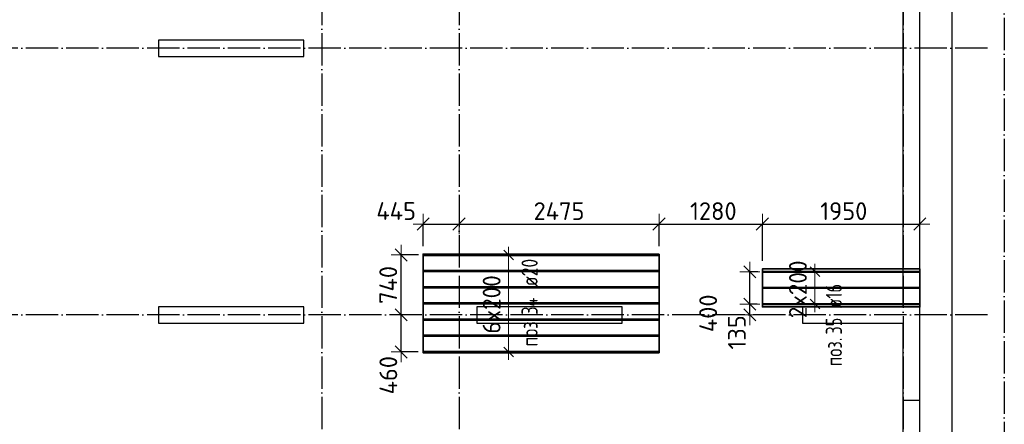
# Model space of a CAD drawing. Header units: millimetres. Extents: x -3483 to 105345, y -283423 to 72284.
# Tile 53 of 157: x 42962 to 55150, y -46254 to -41246. Entities that reach past the tile are written whole.
import ezdxf

# ---------------------------------------------------------------- set-up
doc = ezdxf.new("R2010")
doc.units = ezdxf.units.MM
doc.header["$PDMODE"] = 65
for name, pattern in [('______11', [500, 400, -50, 0, -50]), ('______2', [270, 200, -70]), ('______5', [1100, 800, -100, 100, -100])]:
    doc.linetypes.add(name, pattern=pattern)
doc.layers.add('Арм.стержн. Доп. Арм. ниж.зоны Х', color=7, linetype='Continuous', lineweight=35, true_color=0xff1cff)
doc.layers.add('Осевая линия_ общее', color=7, linetype='______5', lineweight=13, true_color=0xa0a0a0)
for name, color, linetype, lineweight in [('Колонна (1)', 7, 'Continuous', 35), ('Размерная линия_ общее', 7, 'Continuous', 13), ('Стена_ общее', 7, 'Continuous', 35), ('Фундамент_ общее', 7, 'Continuous', 35)]:
    doc.layers.add(name, color=color, linetype=linetype, lineweight=lineweight)
doc.styles.add('ISOCPEUR', font='ISOCPEUR')
doc.dimstyles.new('DIMSTYLE_4', dxfattribs={"dimtxt": 220, "dimasz": 250, "dimexe": 0, "dimexo": 0, "dimgap": 110, "dimtad": 2, "dimdec": 0, "dimrnd": 5, "dimzin": 12, "dimdsep": 46, "dimtxsty": 'ISOCPEUR', "dimblk1": 'ALL_ML_STRICH', "dimblk2": 'ALL_ML_STRICH', "dimsah": 1, "dimcen": 0, "dimclrd": 7, "dimclre": 256, "dimclrt": 7, "dimadec": 0, "dimazin": 0, "dimtfac": 1, "dimtdec": 0, "dimtix": 1, "dimtmove": 2, "dimatfit": 3, "dimfxl": 0, "dimtzin": 0, "dimlwd": 0, "dimlwe": -3, "dimarcsym": 0})
doc.dimstyles.new('DIMSTYLE_5', dxfattribs={"dimtxt": 220, "dimasz": 250, "dimexe": 0, "dimexo": 0, "dimgap": 110, "dimtad": 2, "dimdec": 0, "dimrnd": 5, "dimzin": 12, "dimdsep": 46, "dimtxsty": 'ISOCPEUR', "dimblk1": 'ALL_ML_STRICH', "dimblk2": 'ALL_ML_STRICH', "dimsah": 1, "dimcen": 0, "dimclrd": 7, "dimclre": 256, "dimclrt": 7, "dimadec": 0, "dimazin": 0, "dimtfac": 1, "dimtdec": 0, "dimtix": 1, "dimtmove": 2, "dimatfit": 3, "dimfxl": 0, "dimtvp": 1.2, "dimtzin": 0, "dimlwd": 0, "dimlwe": -3, "dimarcsym": 0})

# ---------------------------------------------------------------- blocks, each defined once
blk = doc.blocks.new('СЛОЖНЫЙ_ОБЪЕКТ_3')
at = {"layer": 'Колонна (1)', "color": 9, "lineweight": -3, "true_color": 0xc7c7c7, "transparency": 33554687}
for p, q in [((44680, -41500), (44680, -41700)), ((46480, -41500), (44680, -41500)), ((46480, -41700), (46480, -41500)), ((44680, -41700), (46480, -41700)), ((44680, -44800), (44680, -45000)), ((46480, -44800), (44680, -44800)), ((46480, -45000), (46480, -44800)), ((48620, -44800), (48620, -45000)), ((50420, -44800), (48620, -44800)), ((50420, -45000), (50420, -44800)), ((44680, -45000), (46480, -45000)), ((48620, -45000), (50420, -45000))]:
    blk.add_line(p, q, dxfattribs=at)
at = {"layer": 'Стена_ общее', "color": 9, "linetype": 'Continuous', "lineweight": -3, "true_color": 0xc7c7c7, "transparency": 33554687}
for p, q in [((53900, -44800), (53900, -38410)), ((54100, -38410), (54100, -48114)), ((52650, -44800), (52650, -45000)), ((53900, -44800), (52650, -44800)), ((52650, -45000), (53900, -45000)), ((53900, -48100), (53900, -45000))]:
    blk.add_line(p, q, dxfattribs=at)
at = {"layer": 'Стена_ общее', "color": 9, "linetype": '______2', "lineweight": -3, "true_color": 0xc7c7c7, "transparency": 33554687}
blk.add_line((54100, -45960), (53900, -45960), dxfattribs=at)
blk = doc.blocks.new('ALL_ML_STRICH')
at = {"color": 0, "linetype": 'ByBlock', "lineweight": -2}
for p, q in [((0, -0.5), (0, 0.5)), ((-1, 0), (0.5, 0)), ((-0.3, -0.3), (0.3, 0.3))]:
    blk.add_line(p, q, dxfattribs=at)
blk = doc.blocks.new('*D243')
at = {"layer": 'DEFPOINTS', "color": 7, "linetype": 'Continuous', "lineweight": 13, "transparency": 33554687}
for p in [(47956, -43775), (48400, -43864), (47956, -44148)]:
    blk.add_point(p, dxfattribs=at)
at = {"layer": 'Размерная линия_ общее', "color": 253, "linetype": 'Continuous', "lineweight": -2, "true_color": 0xa0a0a0, "transparency": 33554687}
for p, q in [((47956, -44048), (47956, -43775)), ((48400, -43775), (48400, -43775))]:
    blk.add_line(p, q, dxfattribs=at)
at = {"layer": 'Размерная линия_ общее', "color": 7, "linetype": 'Continuous', "lineweight": -2, "transparency": 33554687}
blk.add_line((47956, -43775), (48400, -43775), dxfattribs=at)
at = {"layer": 'Размерная линия_ общее', "color": 7, "linetype": 'Continuous', "lineweight": 13, "transparency": 33554687, "xscale": 250, "yscale": 250, "zscale": 250, "rotation": 180}
blk.add_blockref('ALL_ML_STRICH', (47956, -43775), dxfattribs=at)
at = {"layer": 'Размерная линия_ общее', "color": 7, "linetype": 'Continuous', "lineweight": 13, "transparency": 33554687, "xscale": 250, "yscale": 250, "zscale": 250}
blk.add_blockref('ALL_ML_STRICH', (48400, -43775), dxfattribs=at)
at = {"layer": 'Размерная линия_ общее', "color": 7, "linetype": 'Continuous', "lineweight": 13, "transparency": 33554687, "insert": (47622, -43614), "char_height": 220, "width": 660, "attachment_point": 5, "style": 'ISOCPEUR'}
blk.add_mtext('\\A1;{445}', dxfattribs=at)
blk = doc.blocks.new('*D244')
at = {"layer": 'DEFPOINTS', "color": 7, "linetype": 'Continuous', "lineweight": 13, "transparency": 33554687}
for p in [(48400, -43775), (48400, -43864), (50876, -44148)]:
    blk.add_point(p, dxfattribs=at)
at = {"layer": 'Размерная линия_ общее', "color": 253, "linetype": 'Continuous', "lineweight": -2, "true_color": 0xa0a0a0, "transparency": 33554687}
for p, q in [((48400, -43775), (48400, -43775)), ((50876, -44048), (50876, -43775))]:
    blk.add_line(p, q, dxfattribs=at)
at = {"layer": 'Размерная линия_ общее', "color": 7, "linetype": 'Continuous', "lineweight": -2, "transparency": 33554687}
blk.add_line((48400, -43775), (50876, -43775), dxfattribs=at)
at = {"layer": 'Размерная линия_ общее', "color": 7, "linetype": 'Continuous', "lineweight": 13, "transparency": 33554687, "xscale": 250, "yscale": 250, "zscale": 250, "rotation": 180}
blk.add_blockref('ALL_ML_STRICH', (48400, -43775), dxfattribs=at)
at = {"layer": 'Размерная линия_ общее', "color": 7, "linetype": 'Continuous', "lineweight": 13, "transparency": 33554687, "xscale": 250, "yscale": 250, "zscale": 250}
blk.add_blockref('ALL_ML_STRICH', (50876, -43775), dxfattribs=at)
at = {"layer": 'Размерная линия_ общее', "color": 7, "linetype": 'Continuous', "lineweight": 13, "transparency": 33554687, "insert": (49638, -43615), "char_height": 220, "width": 880, "attachment_point": 5, "style": 'ISOCPEUR'}
blk.add_mtext('\\A1;{2475}', dxfattribs=at)
blk = doc.blocks.new('*D245')
at = {"layer": 'DEFPOINTS', "color": 7, "linetype": 'Continuous', "lineweight": 13, "transparency": 33554687}
for p in [(50876, -43775), (50876, -44148), (52155, -44331)]:
    blk.add_point(p, dxfattribs=at)
at = {"layer": 'Размерная линия_ общее', "color": 253, "linetype": 'Continuous', "lineweight": -2, "true_color": 0xa0a0a0, "transparency": 33554687}
for p, q in [((50876, -44048), (50876, -43775)), ((52155, -44231), (52155, -43775))]:
    blk.add_line(p, q, dxfattribs=at)
at = {"layer": 'Размерная линия_ общее', "color": 7, "linetype": 'Continuous', "lineweight": -2, "transparency": 33554687}
blk.add_line((50876, -43775), (52155, -43775), dxfattribs=at)
at = {"layer": 'Размерная линия_ общее', "color": 7, "linetype": 'Continuous', "lineweight": 13, "transparency": 33554687, "xscale": 250, "yscale": 250, "zscale": 250, "rotation": 180}
blk.add_blockref('ALL_ML_STRICH', (50876, -43775), dxfattribs=at)
at = {"layer": 'Размерная линия_ общее', "color": 7, "linetype": 'Continuous', "lineweight": 13, "transparency": 33554687, "xscale": 250, "yscale": 250, "zscale": 250}
blk.add_blockref('ALL_ML_STRICH', (52155, -43775), dxfattribs=at)
at = {"layer": 'Размерная линия_ общее', "color": 7, "linetype": 'Continuous', "lineweight": 13, "transparency": 33554687, "insert": (51548, -43615), "char_height": 220, "width": 880, "attachment_point": 5, "style": 'ISOCPEUR'}
blk.add_mtext('\\A1;{1280}', dxfattribs=at)
blk = doc.blocks.new('*D246')
at = {"layer": 'DEFPOINTS', "color": 7, "linetype": 'Continuous', "lineweight": 13, "transparency": 33554687}
for p in [(52155, -43775), (52155, -44331), (54105, -44331)]:
    blk.add_point(p, dxfattribs=at)
at = {"layer": 'Размерная линия_ общее', "color": 253, "linetype": 'Continuous', "lineweight": -2, "true_color": 0xa0a0a0, "transparency": 33554687}
for p, q in [((52155, -44231), (52155, -43775)), ((54105, -44231), (54105, -43775))]:
    blk.add_line(p, q, dxfattribs=at)
at = {"layer": 'Размерная линия_ общее', "color": 7, "linetype": 'Continuous', "lineweight": -2, "transparency": 33554687}
blk.add_line((52155, -43775), (54105, -43775), dxfattribs=at)
at = {"layer": 'Размерная линия_ общее', "color": 7, "linetype": 'Continuous', "lineweight": 13, "transparency": 33554687, "xscale": 250, "yscale": 250, "zscale": 250, "rotation": 180}
blk.add_blockref('ALL_ML_STRICH', (52155, -43775), dxfattribs=at)
at = {"layer": 'Размерная линия_ общее', "color": 7, "linetype": 'Continuous', "lineweight": 13, "transparency": 33554687, "xscale": 250, "yscale": 250, "zscale": 250}
blk.add_blockref('ALL_ML_STRICH', (54105, -43775), dxfattribs=at)
at = {"layer": 'Размерная линия_ общее', "color": 7, "linetype": 'Continuous', "lineweight": 13, "transparency": 33554687, "insert": (53163, -43615), "char_height": 220, "width": 880, "attachment_point": 5, "style": 'ISOCPEUR'}
blk.add_mtext('\\A1;{1950}', dxfattribs=at)
blk = doc.blocks.new('*D247')
at = {"layer": 'DEFPOINTS', "color": 7, "linetype": 'Continuous', "lineweight": 13, "transparency": 33554687}
for p in [(47714, -44900), (47684, -45358), (47995, -45358)]:
    blk.add_point(p, dxfattribs=at)
at = {"layer": 'Размерная линия_ общее', "color": 253, "linetype": 'Continuous', "lineweight": -2, "true_color": 0xa0a0a0, "transparency": 33554687}
for p, q in [((47684, -44900), (47684, -44900)), ((47895, -45358), (47684, -45358))]:
    blk.add_line(p, q, dxfattribs=at)
at = {"layer": 'Размерная линия_ общее', "color": 7, "linetype": 'Continuous', "lineweight": -2, "transparency": 33554687}
blk.add_line((47684, -45358), (47684, -44900), dxfattribs=at)
at = {"layer": 'Размерная линия_ общее', "color": 7, "linetype": 'Continuous', "lineweight": 13, "transparency": 33554687, "xscale": 250, "yscale": 250, "zscale": 250}
for p, rotation in [((47684, -44900), 90), ((47684, -45358), 270)]:
    blk.add_blockref('ALL_ML_STRICH', p, dxfattribs=dict(at, rotation=rotation))
at = {"layer": 'Размерная линия_ общее', "color": 7, "linetype": 'Continuous', "lineweight": 13, "transparency": 33554687, "insert": (47525, -45646), "char_height": 220, "width": 660, "attachment_point": 5, "rotation": 90, "style": 'ISOCPEUR'}
blk.add_mtext('\\A1;{460}', dxfattribs=at)
blk = doc.blocks.new('*D248')
at = {"layer": 'DEFPOINTS', "color": 7, "linetype": 'Continuous', "lineweight": 13, "transparency": 33554687}
for p in [(47997, -44158), (47684, -44900), (47714, -44900)]:
    blk.add_point(p, dxfattribs=at)
at = {"layer": 'Размерная линия_ общее', "color": 253, "linetype": 'Continuous', "lineweight": -2, "true_color": 0xa0a0a0, "transparency": 33554687}
for p, q in [((47897, -44158), (47684, -44158)), ((47684, -44900), (47684, -44900))]:
    blk.add_line(p, q, dxfattribs=at)
at = {"layer": 'Размерная линия_ общее', "color": 7, "linetype": 'Continuous', "lineweight": -2, "transparency": 33554687}
blk.add_line((47684, -44900), (47684, -44158), dxfattribs=at)
at = {"layer": 'Размерная линия_ общее', "color": 7, "linetype": 'Continuous', "lineweight": 13, "transparency": 33554687, "xscale": 250, "yscale": 250, "zscale": 250}
for p, rotation in [((47684, -44158), 90), ((47684, -44900), 270)]:
    blk.add_blockref('ALL_ML_STRICH', p, dxfattribs=dict(at, rotation=rotation))
at = {"layer": 'Размерная линия_ общее', "color": 7, "linetype": 'Continuous', "lineweight": 13, "transparency": 33554687, "insert": (47524, -44529), "char_height": 220, "width": 660, "attachment_point": 5, "rotation": 90, "style": 'ISOCPEUR'}
blk.add_mtext('\\A1;{740}', dxfattribs=at)
blk = doc.blocks.new('*D249')
at = {"layer": 'DEFPOINTS', "color": 7, "linetype": 'Continuous', "lineweight": 13, "transparency": 33554687}
for p in [(52190, -44766), (52000, -44900), (52104, -44900)]:
    blk.add_point(p, dxfattribs=at)
at = {"layer": 'Размерная линия_ общее', "color": 253, "linetype": 'Continuous', "lineweight": -2, "true_color": 0xa0a0a0, "transparency": 33554687}
for p, q in [((52090, -44766), (52000, -44766)), ((52004, -44900), (52000, -44900))]:
    blk.add_line(p, q, dxfattribs=at)
at = {"layer": 'Размерная линия_ общее', "color": 7, "linetype": 'Continuous', "lineweight": -2, "transparency": 33554687}
blk.add_line((52000, -44900), (52000, -44766), dxfattribs=at)
at = {"layer": 'Размерная линия_ общее', "color": 7, "linetype": 'Continuous', "lineweight": 13, "transparency": 33554687, "xscale": 250, "yscale": 250, "zscale": 250}
for p, rotation in [((52000, -44766), 90), ((52000, -44900), 270)]:
    blk.add_blockref('ALL_ML_STRICH', p, dxfattribs=dict(at, rotation=rotation))
at = {"layer": 'Размерная линия_ общее', "color": 7, "linetype": 'Continuous', "lineweight": 13, "transparency": 33554687, "insert": (51840, -45116), "char_height": 220, "width": 660, "attachment_point": 5, "rotation": 90, "style": 'ISOCPEUR'}
blk.add_mtext('\\A1;{135}', dxfattribs=at)
blk = doc.blocks.new('*D250')
at = {"layer": 'DEFPOINTS', "color": 7, "linetype": 'Continuous', "lineweight": 13, "transparency": 33554687}
for p in [(52199, -44366), (52000, -44766), (52190, -44766)]:
    blk.add_point(p, dxfattribs=at)
at = {"layer": 'Размерная линия_ общее', "color": 253, "linetype": 'Continuous', "lineweight": -2, "true_color": 0xa0a0a0, "transparency": 33554687}
for p, q in [((52099, -44366), (52000, -44366)), ((52090, -44766), (52000, -44766))]:
    blk.add_line(p, q, dxfattribs=at)
at = {"layer": 'Размерная линия_ общее', "color": 7, "linetype": 'Continuous', "lineweight": -2, "transparency": 33554687}
blk.add_line((52000, -44766), (52000, -44366), dxfattribs=at)
at = {"layer": 'Размерная линия_ общее', "color": 7, "linetype": 'Continuous', "lineweight": 13, "transparency": 33554687, "xscale": 250, "yscale": 250, "zscale": 250}
for p, rotation in [((52000, -44366), 90), ((52000, -44766), 270)]:
    blk.add_blockref('ALL_ML_STRICH', p, dxfattribs=dict(at, rotation=rotation))
at = {"layer": 'Размерная линия_ общее', "color": 7, "linetype": 'Continuous', "lineweight": 13, "transparency": 33554687, "insert": (51484, -44880), "char_height": 220, "width": 660, "attachment_point": 5, "rotation": 90, "style": 'ISOCPEUR'}
blk.add_mtext('\\A1;{400}', dxfattribs=at)

msp = doc.modelspace()

# ---------------------------------------------------------------- linework, layer by layer
at = {"layer": 'Арм.стержн. Доп. Арм. ниж.зоны Х', "color": 7, "linetype": 'Continuous', "lineweight": 25, "transparency": 33554687}
for p, q in [((49073.8, -44217.6), (48953.8, -44097.6)), ((52865.5, -44426.2), (52745.5, -44306.2)), ((52865.5, -44826.2), (52745.5, -44706.2)), ((49073.8, -45417.6), (48953.8, -45297.6))]:
    msp.add_line(p, q, dxfattribs=at)
at = {"layer": 'Арм.стержн. Доп. Арм. ниж.зоны Х', "color": 7, "linetype": 'Continuous', "lineweight": 13, "transparency": 33554687}
for p, q in [((49013.8, -44157.6), (49013.8, -44057.6)), ((49013.8, -45357.6), (49013.8, -44157.6)), ((52805.5, -44366.2), (52805.5, -44266.2)), ((52805.5, -44766.2), (52805.5, -44366.2)), ((52805.5, -44766.2), (52805.5, -44866.2)), ((49013.8, -45357.6), (49013.8, -45457.6))]:
    msp.add_line(p, q, dxfattribs=at)
at = {"layer": 'Арм.стержн. Доп. Арм. ниж.зоны Х', "color": 253, "linetype": 'Continuous', "lineweight": -3, "true_color": 0xa0a0a0, "transparency": 33554687}
for p, q in [((49013.8, -44157.6), (48913.8, -44157.6)), ((49013.8, -44157.6), (49113.8, -44157.6)), ((52805.5, -44366.2), (52705.5, -44366.2)), ((52805.5, -44366.2), (52905.5, -44366.2)), ((52805.5, -44766.2), (52705.5, -44766.2)), ((52805.5, -44766.2), (52905.5, -44766.2)), ((49013.8, -45357.6), (48913.8, -45357.6)), ((49013.8, -45357.6), (49113.8, -45357.6))]:
    msp.add_line(p, q, dxfattribs=at)
at = {"layer": 'Арм.стержн. Доп. Арм. ниж.зоны Х', "color": 52, "linetype": 'Continuous', "lineweight": 35, "transparency": 33554687}
for points in [[(50875.6, -44147.6), (47955.6, -44147.6), (47955.6, -45367.6), (50875.6, -45367.6), (50875.6, -44147.6)], [(54105.1, -44331.2), (52155.1, -44331.2), (52155.1, -44801.2), (54105.1, -44801.2), (54105.1, -44331.2)]]:
    msp.add_lwpolyline(points, dxfattribs=at)
at = {"layer": 'Арм.стержн. Доп. Арм. ниж.зоны Х', "color": 7, "linetype": 'Continuous', "lineweight": 25, "transparency": 33554687}
for points in [[(50875.6, -44167.6), (47955.6, -44167.6), (47955.6, -44147.6), (50875.6, -44147.6), (50875.6, -44167.6)], [(50875.6, -44367.6), (47955.6, -44367.6), (47955.6, -44347.6), (50875.6, -44347.6), (50875.6, -44367.6)], [(54105.1, -44374.2), (52155.1, -44374.2), (52155.1, -44358.2), (54105.1, -44358.2), (54105.1, -44374.2)], [(50875.6, -44567.6), (47955.6, -44567.6), (47955.6, -44547.6), (50875.6, -44547.6), (50875.6, -44567.6)], [(54105.1, -44574.2), (52155.1, -44574.2), (52155.1, -44558.2), (54105.1, -44558.2), (54105.1, -44574.2)], [(50875.6, -44767.6), (47955.6, -44767.6), (47955.6, -44747.6), (50875.6, -44747.6), (50875.6, -44767.6)], [(54105.1, -44774.2), (52155.1, -44774.2), (52155.1, -44758.2), (54105.1, -44758.2), (54105.1, -44774.2)], [(50875.6, -44967.6), (47955.6, -44967.6), (47955.6, -44947.6), (50875.6, -44947.6), (50875.6, -44967.6)], [(50875.6, -45167.6), (47955.6, -45167.6), (47955.6, -45147.6), (50875.6, -45147.6), (50875.6, -45167.6)], [(50875.6, -45367.6), (47955.6, -45367.6), (47955.6, -45347.6), (50875.6, -45347.6), (50875.6, -45367.6)]]:
    msp.add_lwpolyline(points, dxfattribs=at)
at = {"layer": 'Осевая линия_ общее', "color": 253, "linetype": '______11', "lineweight": -3, "true_color": 0xa0a0a0, "transparency": 33554687}
for p, q in [((46700, -23410), (46700, -72827.9)), ((48400, -23410), (48400, -72827.9)), ((53900, -23410), (53900, -72827.9)), ((55150, -29220), (55150, -72827.9)), ((54940, -41600), (37142.2, -41600)), ((54940, -44900), (37142.2, -44900))]:
    msp.add_line(p, q, dxfattribs=at)
at = {"layer": 'Фундамент_ общее', "color": 7, "lineweight": 25, "transparency": 33554687}
msp.add_line((54500, -38810), (54500, -47948), dxfattribs=at)
at = {"layer": 'Фундамент_ общее', "color": 7, "linetype": 'Continuous', "lineweight": 25, "transparency": 33554687}
msp.add_line((54500, -38810), (54500, -47948), dxfattribs=at)

# ---------------------------------------------------------------- block references
at = {"layer": 'Стена_ общее', "color": 9, "linetype": 'Continuous', "lineweight": -3, "true_color": 0xc7c7c7, "transparency": 33554687}
msp.add_blockref('СЛОЖНЫЙ_ОБЪЕКТ_3', (0, 0), dxfattribs=at)

# ---------------------------------------------------------------- texts
at = {"layer": 'Арм.стержн. Доп. Арм. ниж.зоны Х', "color": 7, "linetype": 'Continuous', "lineweight": 25, "transparency": 33554687, "char_height": 200, "attachment_point": 7, "rotation": 90, "style": 'ISOCPEUR'}
for s, insert, width in [('\\W0.79; ø20 ', (49373.8, -44648.3), 661.987), ('\\W0.74; ø16 ', (53140.6, -44910.3), 624.254), ('\\W0.73;34', (49373.8, -44898.3), 323.329), ('\\W0.77;поз.', (49373.8, -45289.9), 468.039), ('\\W0.73;35', (53140.6, -45143.6), 306.007), ('\\W0.77;поз.', (53140.6, -45535.3), 468.039)]:
    msp.add_mtext(s, dxfattribs=dict(at, insert=insert, width=width))
at = {"layer": 'Арм.стержн. Доп. Арм. ниж.зоны Х', "color": 7, "linetype": 'Continuous', "lineweight": 13, "transparency": 33554687, "char_height": 220, "width": 873.359, "attachment_point": 7, "rotation": 90, "style": 'ISOCPEUR'}
for s, insert in [('\\W0.95;2x200', (52705.5, -44940.2)), ('\\W0.95;6x200', (48913.8, -45131.6))]:
    msp.add_mtext(s, dxfattribs=dict(at, insert=insert))

# ---------------------------------------------------------------- dimensions: what is measured, and where the dimension line sits
at = {"layer": 'Размерная линия_ общее', "color": 7, "linetype": 'Continuous', "lineweight": 13, "transparency": 33554687}
for base, p1, p2, dimstyle, picture, middle in [((48400, -43774.7), (47955.6, -44047.6), (48400, -43774.7), 'DIMSTYLE_5', '*D243', (47622.1, -43613.8)), ((50875.6, -43774.7), (48400, -43774.7), (50875.6, -44047.6), 'DIMSTYLE_4', '*D244', (49637.8, -43614.7)), ((52155.1419, -43774.6876), (50875.6354, -44047.6283), (52155.1419, -44231.2281), 'DIMSTYLE_4', '*D245', (51548.3887, -43614.6876)), ((54105.1, -43774.7), (52155.1, -44231.2), (54105.1, -44231.2), 'DIMSTYLE_4', '*D246', (53163.1, -43614.7))]:
    dim = msp.add_linear_dim(base=base, p1=p1, p2=p2, dimstyle=dimstyle, override={"dimpost": '<>', "dimclrd": 7, "dimclre": 253, "dimclrt": 7, "dimlwd": 0, "dimlwe": 65533}, dxfattribs=at)
    dim.commit()
    dim.dimension.update_dxf_attribs({"geometry": picture, "text_midpoint": middle, "dimtype": 160})
for base, p1, p2, dimstyle, picture, middle in [((47684.4, -44157.6), (47684.4, -44900), (47897.1, -44157.6), 'DIMSTYLE_4', '*D248', (47524.4, -44528.8)), ((51999.7, -44366.2), (52090.5, -44766.2), (52099.3, -44366.2), 'DIMSTYLE_5', '*D250', (51483.9, -44880.4)), ((51999.7, -44766.2), (52004, -44900), (52090.5, -44766.2), 'DIMSTYLE_5', '*D249', (51839.6, -45115.5)), ((47684.4, -44900), (47895.1, -45357.6), (47684.4, -44900), 'DIMSTYLE_5', '*D247', (47525.4, -45646.1))]:
    dim = msp.add_linear_dim(base=base, p1=p1, p2=p2, angle=90, dimstyle=dimstyle, override={"dimpost": '<>', "dimclrd": 7, "dimclre": 253, "dimclrt": 7, "dimlwd": 0, "dimlwe": 65533}, dxfattribs=at)
    dim.commit()
    dim.dimension.update_dxf_attribs({"geometry": picture, "text_midpoint": middle, "dimtype": 160})

doc.saveas('drawing.dxf')
